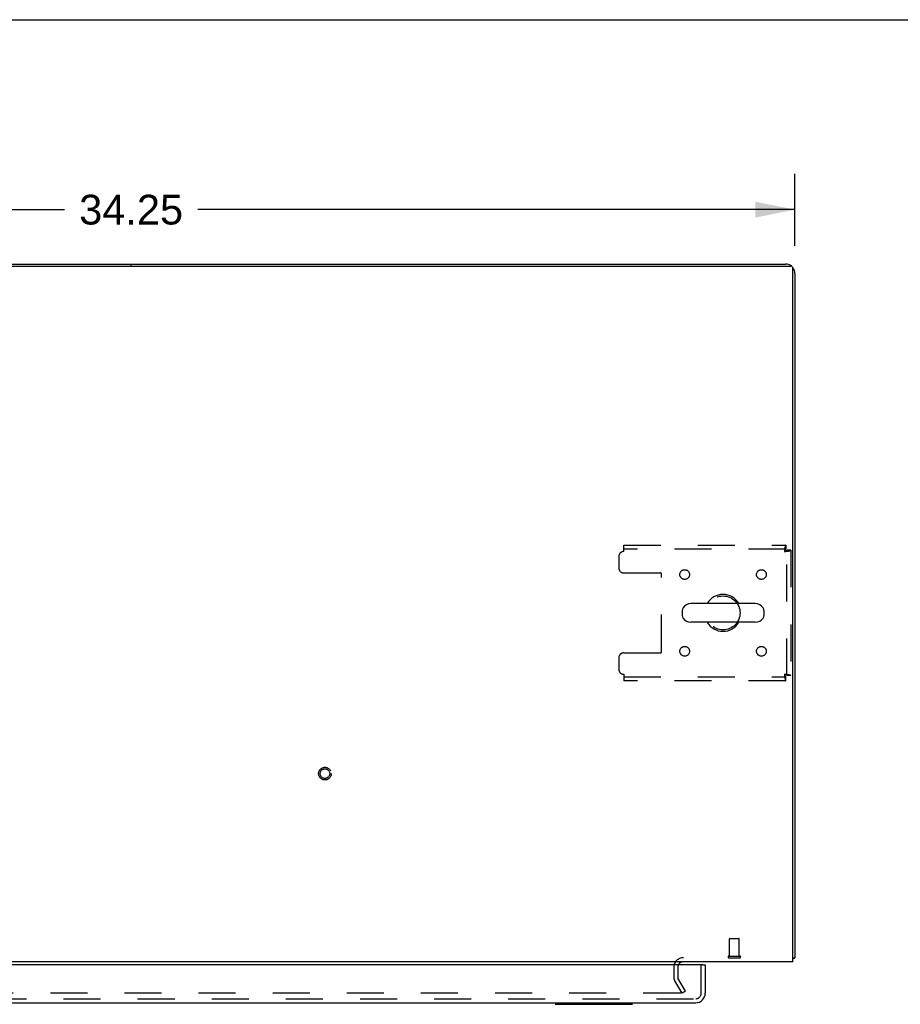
# Model space of a CAD drawing. Header units: inches. Extents: x 0 to 174, y 0 to 112.
# Tile 18 of 29: x 64 to 87, y 87 to 112. Entities that reach past the tile are written whole.
import ezdxf

# ---------------------------------------------------------------- set-up
doc = ezdxf.new("R2010")
doc.units = ezdxf.units.IN
doc.header["$LTSCALE"] = 9.560375
doc.header["$MEASUREMENT"] = 0
doc.linetypes.add('HIDDEN', pattern=[0.2, 0.1, -0.1])
doc.layers.get('0').update_dxf_attribs({"linetype": 'CONTINUOUS'})
for name, color, linetype in [('DEFAULT_2', 8, 'HIDDEN'), ('DIMENSIONS', 7, 'CONTINUOUS'), ('DOOR_ASSEMBLY', 7, 'CONTINUOUS')]:
    doc.layers.add(name, color=color, linetype=linetype)
doc.styles.get("Standard").update_dxf_attribs({"font": 'arial.ttf'})
doc.dimstyles.new('DIMSTYLE_1', dxfattribs={"dimtxt": 0.766875, "dimasz": 1.0225, "dimexe": 0.09, "dimexo": 0.07, "dimgap": 0.0375, "dimtad": 0, "dimtih": 1, "dimtoh": 1, "dimzin": 4, "dimdsep": 46, "dimtxsty": 'Standard', "dimblk": '_FILLED', "dimblk1": '_FILLED', "dimblk2": '_FILLED', "dimcen": 0.09, "dimadec": 3, "dimazin": 1, "dimtfac": 1, "dimtdec": 3, "dimtofl": 0, "dimtmove": 0, "dimatfit": 3, "dimldrblk": '_FILLED', "dimfxl": 0, "dimtolj": 1, "dimtzin": 4, "dimarcsym": 0})

# ---------------------------------------------------------------- blocks, each defined once
blk = doc.blocks.new('_FILLED')
at = {"color": 0, "linetype": 'ByBlock'}
blk.add_solid([(0, 0), (-1, 0.2), (-1, -0.2)], dxfattribs=at)
blk = doc.blocks.new('*D1')
at = {"layer": 'DIMENSIONS', "color": 2, "linetype": 'Continuous'}
for p, q in [((49.943, 106.64), (49.943, 108.495)), ((84.193, 106.64), (84.193, 108.495)), ((49.943, 107.575), (65.345, 107.575)), ((84.193, 107.575), (68.792, 107.575))]:
    blk.add_line(p, q, dxfattribs=at)
at = {"layer": 'DIMENSIONS', "color": 2, "linetype": 'Continuous', "xscale": 1.0225, "yscale": 1.0225, "zscale": 1.0225, "rotation": 180}
blk.add_blockref('_FILLED', (49.943, 107.575), dxfattribs=at)
at = {"layer": 'DIMENSIONS', "color": 2, "linetype": 'Continuous', "xscale": 1.0225, "yscale": 1.0225, "zscale": 1.0225}
blk.add_blockref('_FILLED', (84.193, 107.575), dxfattribs=at)
at = {"layer": 'DIMENSIONS', "color": 2, "linetype": 'Continuous', "insert": (67.068, 107.958), "char_height": 0.7669, "width": 2.67979, "attachment_point": 2, "line_spacing_factor": 0.9}
blk.add_mtext('34.25', dxfattribs=at)

msp = doc.modelspace()

# ---------------------------------------------------------------- linework, layer by layer
at = {"color": 7, "linetype": 'Continuous'}
for p, q in [((0, 112.475), (173.825, 112.475)), ((67.068, 106.119), (67.068, 106.171)), ((83.171, 97.412), (81.508, 97.412)), ((81.285, 97.235), (81.285, 97.107)), ((83.393, 97.235), (83.393, 97.107)), ((83.171, 96.929), (81.508, 96.929)), ((84.141, 88.275), (84.193, 88.275))]:
    msp.add_line(p, q, dxfattribs=at)
at = {"color": 3, "linetype": 'Continuous'}
for p, q in [((50.055, 106.119), (84.081, 106.119)), ((50.19, 106.171), (83.947, 106.171)), ((84.141, 88.171), (84.141, 106.059)), ((84.193, 105.924), (84.193, 88.275)), ((84.141, 88.171), (49.995, 88.171))]:
    msp.add_line(p, q, dxfattribs=at)
for points in [[(84.141, 88.255), (84.143, 88.256), (84.147, 88.257), (84.151, 88.258), (84.155, 88.258), (84.159, 88.259)], [(84.159, 88.259), (84.166, 88.261), (84.169, 88.261), (84.173, 88.262), (84.175, 88.263), (84.178, 88.263), (84.181, 88.264), (84.183, 88.265), (84.186, 88.266), (84.187, 88.267), (84.189, 88.268), (84.19, 88.269), (84.191, 88.27), (84.192, 88.271), (84.193, 88.272), (84.193, 88.273), (84.193, 88.275)]]:
    msp.add_lwpolyline(points, dxfattribs=at)
for centre, radius, start, end in [((83.947, 105.924), 0.246, 50.5532, 90), ((84.081, 106.059), 0.06, 0, 90), ((83.947, 105.924), 0.246, 0, 39.4476), ((81.315, 88.028), 0.142, 90, 153.5225)]:
    msp.add_arc(centre, radius, start, end, dxfattribs=at)
at = {"color": 7, "linetype": 'Continuous'}
for centre, radius, start, end in [((82.339, 97.171), 0.475, 30.5571, 149.4429), ((81.41, 97.235), 0.125, 146.8152, 180), ((81.508, 97.171), 0.241, 90, 146.8152), ((83.171, 97.171), 0.241, 33.1848, 90), ((83.268, 97.235), 0.125, 0, 33.1848), ((81.41, 97.107), 0.125, 180, 213.1848), ((81.508, 97.171), 0.241, 213.1848, 270), ((83.171, 97.171), 0.241, 270, 326.8152), ((83.268, 97.107), 0.125, 326.8152, 360), ((82.339, 97.171), 0.475, 210.5571, 329.4429)]:
    msp.add_arc(centre, radius, start, end, dxfattribs=at)
at = {"layer": 'DEFAULT_2', "color": 8, "linetype": 'HIDDEN'}
for p, q in [((79.777, 98.921), (83.955, 98.921)), ((79.777, 98.754), (79.777, 98.921)), ((83.955, 98.817), (79.777, 98.817)), ((83.955, 98.921), (83.955, 98.817)), ((79.652, 98.629), (79.652, 98.327)), ((84.089, 98.787), (83.985, 98.787)), ((83.985, 95.555), (83.985, 98.787)), ((84.089, 98.787), (84.089, 95.555)), ((79.777, 98.202), (80.722, 98.202)), ((80.752, 96.17), (80.752, 98.172)), ((79.777, 96.14), (80.722, 96.14)), ((79.652, 96.015), (79.652, 95.713)), ((79.777, 95.588), (79.777, 95.421)), ((79.777, 95.525), (83.955, 95.525)), ((83.955, 95.421), (83.955, 95.525)), ((84.089, 95.555), (83.985, 95.555)), ((83.955, 95.421), (79.777, 95.421)), ((82.507, 88.318), (82.507, 88.765)), ((82.517, 88.775), (82.745, 88.775)), ((82.755, 88.318), (82.755, 88.765)), ((82.489, 88.318), (82.773, 88.318)), ((82.489, 88.275), (82.773, 88.275)), ((81.068, 88.028), (81.068, 87.766)), ((81.172, 88.028), (81.172, 87.766)), ((81.283, 87.358), (81.087, 87.698)), ((81.373, 87.41), (81.177, 87.75)), ((81.373, 87.41), (81.283, 87.358)), ((81.237, 87.358), (52.9, 87.358))]:
    msp.add_line(p, q, dxfattribs=at)
for points in [[(83.955, 98.921), (83.953, 98.92), (83.951, 98.917), (83.948, 98.911), (83.946, 98.904), (83.944, 98.895), (83.941, 98.884), (83.939, 98.872), (83.936, 98.858), (83.934, 98.843), (83.932, 98.826), (83.929, 98.809), (83.927, 98.791), (83.925, 98.772), (83.922, 98.754)], [(83.955, 98.817), (83.953, 98.816), (83.951, 98.815), (83.948, 98.813), (83.946, 98.811), (83.944, 98.807), (83.941, 98.803), (83.939, 98.798), (83.936, 98.793), (83.934, 98.787), (83.932, 98.781), (83.929, 98.775), (83.927, 98.768), (83.925, 98.761), (83.922, 98.754)], [(83.922, 98.754), (83.929, 98.756), (83.936, 98.758), (83.943, 98.761), (83.95, 98.763), (83.956, 98.766), (83.962, 98.768), (83.967, 98.77), (83.972, 98.773), (83.976, 98.775), (83.979, 98.777), (83.982, 98.78), (83.984, 98.782), (83.985, 98.784), (83.985, 98.787)], [(83.922, 98.754), (83.941, 98.756), (83.96, 98.758), (83.978, 98.761), (83.995, 98.763), (84.011, 98.766), (84.026, 98.768), (84.04, 98.77), (84.053, 98.773), (84.064, 98.775), (84.073, 98.777), (84.08, 98.78), (84.085, 98.782), (84.088, 98.784), (84.089, 98.787)], [(84.089, 95.555), (84.088, 95.557), (84.085, 95.559), (84.08, 95.562), (84.073, 95.564), (84.064, 95.567), (84.053, 95.569), (84.04, 95.571), (84.026, 95.574), (84.011, 95.576), (83.995, 95.578), (83.978, 95.581), (83.96, 95.583), (83.941, 95.585), (83.922, 95.588)], [(83.922, 95.588), (83.925, 95.581), (83.927, 95.574), (83.929, 95.567), (83.932, 95.56), (83.934, 95.554), (83.936, 95.548), (83.939, 95.543), (83.941, 95.539), (83.944, 95.534), (83.946, 95.531), (83.948, 95.528), (83.951, 95.526), (83.953, 95.525), (83.955, 95.525)], [(83.985, 95.555), (83.985, 95.557), (83.984, 95.559), (83.982, 95.562), (83.979, 95.564), (83.976, 95.567), (83.972, 95.569), (83.967, 95.571), (83.962, 95.574), (83.956, 95.576), (83.95, 95.578), (83.943, 95.581), (83.936, 95.583), (83.929, 95.585), (83.922, 95.588)], [(83.922, 95.588), (83.925, 95.569), (83.927, 95.551), (83.929, 95.533), (83.932, 95.515), (83.934, 95.499), (83.936, 95.484), (83.939, 95.47), (83.941, 95.457), (83.944, 95.446), (83.946, 95.437), (83.948, 95.43), (83.951, 95.425), (83.953, 95.422), (83.955, 95.421)], [(81.255, 87.383), (81.255, 87.382), (81.256, 87.38), (81.257, 87.378), (81.257, 87.377), (81.257, 87.376)], [(81.257, 87.376), (81.257, 87.375), (81.257, 87.373), (81.256, 87.371), (81.256, 87.37), (81.255, 87.368), (81.254, 87.366), (81.253, 87.365), (81.251, 87.364), (81.25, 87.362), (81.248, 87.361), (81.247, 87.36), (81.245, 87.36), (81.243, 87.359), (81.241, 87.359), (81.239, 87.358), (81.237, 87.358)]]:
    msp.add_lwpolyline(points, dxfattribs=at)
for centre, radius in [((81.35, 98.16), 0.125), ((83.329, 98.16), 0.125), ((82.339, 97.171), 0.438), ((81.35, 96.181), 0.125), ((83.329, 96.181), 0.125), ((72.068, 93.025), 0.164), ((72.068, 93.025), 0.124)]:
    msp.add_circle(centre, radius, dxfattribs=at)
for centre, radius, start, end in [((79.777, 98.629), 0.125, 90, 180), ((79.777, 98.327), 0.125, 180, 270), ((80.722, 98.172), 0.03, 0, 90), ((79.777, 96.015), 0.125, 90, 180), ((80.722, 96.17), 0.03, 270, 360), ((79.777, 95.713), 0.125, 180, 270), ((82.517, 88.765), 0.01, 90, 180), ((82.745, 88.765), 0.01, 0, 90), ((81.315, 88.028), 0.246, 90, 180), ((82.489, 88.296), 0.0215, 90, 270), ((82.773, 88.296), 0.0215, 270, 90), ((81.315, 88.028), 0.142, 153.5225, 180), ((81.205, 87.766), 0.137, 180, 210), ((81.205, 87.766), 0.033, 180, 210)]:
    msp.add_arc(centre, radius, start, end, dxfattribs=at)
at = {"layer": 'DOOR_ASSEMBLY', "color": 3, "linetype": 'Continuous'}
for p, q in [((81.819, 88.092), (51.985, 88.092)), ((81.881, 88.092), (81.881, 87.359)), ((51.94, 87.113), (81.634, 87.113))]:
    msp.add_line(p, q, dxfattribs=at)
at = {"layer": 'DOOR_ASSEMBLY', "color": 8, "linetype": 'HIDDEN'}
for p, q in [((81.777, 87.359), (81.777, 88.092)), ((51.94, 87.217), (81.634, 87.217))]:
    msp.add_line(p, q, dxfattribs=at)
at = {"layer": 'DOOR_ASSEMBLY', "color": 7, "linetype": 'Continuous'}
for p, q in [((81.819, 88.092), (81.881, 88.092)), ((78.01, 87.073), (80.002, 87.073)), ((78.061, 87.073), (78.061, 87.113)), ((79.951, 87.073), (79.951, 87.113))]:
    msp.add_line(p, q, dxfattribs=at)
at = {"layer": 'DOOR_ASSEMBLY', "color": 3, "linetype": 'Continuous'}
for centre, radius, start, end in [((81.819, 88.072), 0.02, 0, 90), ((81.634, 87.359), 0.246, 270, 360)]:
    msp.add_arc(centre, radius, start, end, dxfattribs=at)
at = {"layer": 'DOOR_ASSEMBLY', "color": 8, "linetype": 'HIDDEN'}
msp.add_arc((81.634, 87.359), 0.142, 270, 360, dxfattribs=at)

# ---------------------------------------------------------------- dimensions: what is measured, and where the dimension line sits
at = {"layer": 'DIMENSIONS', "color": 2, "linetype": 'Continuous'}
dim = msp.add_linear_dim(base=(49.943, 107.575), p1=(84.193, 106.57), p2=(49.943, 106.57), angle=180, dimstyle='DIMSTYLE_1', dxfattribs=at)
dim.commit()
dim.dimension.update_dxf_attribs({"geometry": '*D1', "text_midpoint": (67.07, 107.571), "dimtype": 160})

doc.saveas('drawing.dxf')
